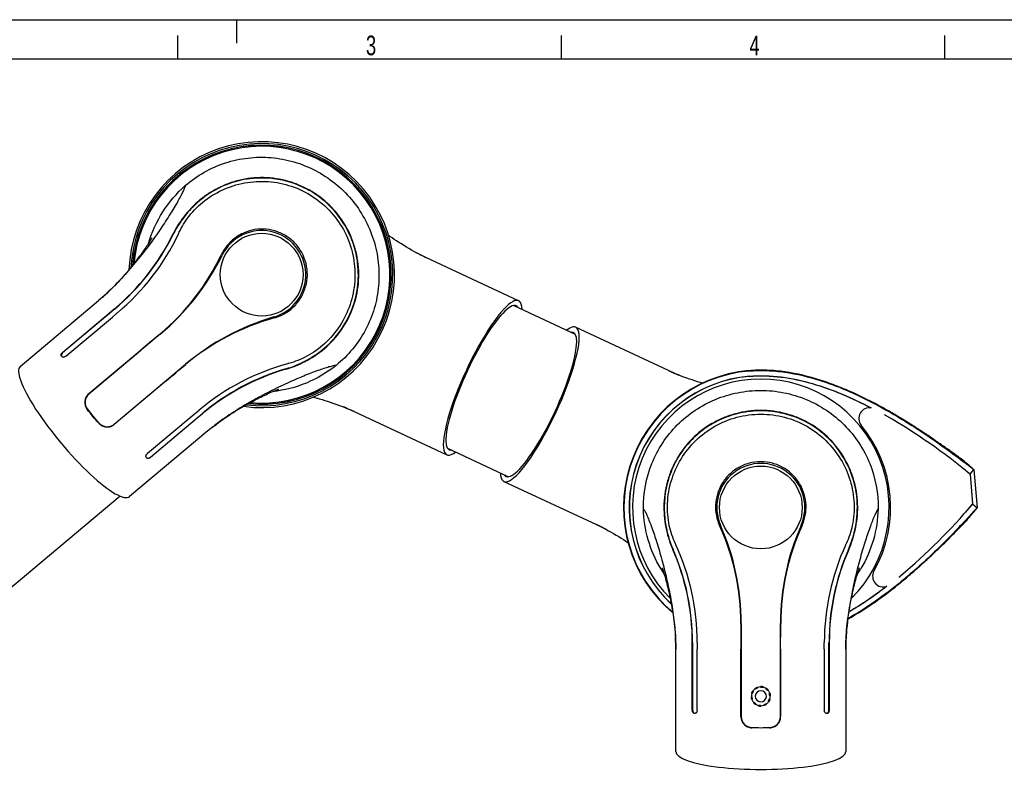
# Model space of a CAD drawing. Extents: x 0 to 420, y 0 to 297.
# Tile 5 of 11: x 102 to 228, y 202 to 297. Entities that reach past the tile are written whole.
import ezdxf

# ---------------------------------------------------------------- set-up
doc = ezdxf.new("R2010")
doc.units = 0
doc.header["$LTSCALE"] = 23.1
for name, color, linetype in [('100001_DXF_CONTINUOUS_LINE', 7, 'CONTINUOUS'), ('100002_DXF_CONTINUOUS_LINE', 7, 'CONTINUOUS'), ('100265_DXF_CONTINUOUS_LINE', 7, 'CONTINUOUS'), ('100278_DXF_CONTINUOUS_LINE', 7, 'CONTINUOUS'), ('100291_DXF_CONTINUOUS_LINE', 7, 'CONTINUOUS'), ('100337_DXF_CONTINUOUS_LINE', 7, 'CONTINUOUS'), ('105-5810_DXF_CONTINUOUS_LI', 7, 'CONTINUOUS'), ('112000_DXF_FORMAT', 7, 'CONTINUOUS')]:
    doc.layers.add(name, color=color, linetype=linetype)
doc.styles.get("Standard").update_dxf_attribs({"font": 'txt', "width": 0.7})

msp = doc.modelspace()

# ---------------------------------------------------------------- linework, layer by layer
at = {"layer": '100001_DXF_CONTINUOUS_LINE', "color": 7, "linetype": 'CONTINUOUS'}
for p, q in [((153.17, 267.2), (152.83, 267.38)), ((154.02, 266.78), (153.85, 266.86)), ((165.8, 261.29), (154.02, 266.78)), ((113.73, 262.49), (113.45, 262.22)), ((102.45, 252.95), (112.41, 261.3)), ((107.82, 254.72), (113.76, 259.7)), ((113.78, 259.67), (107.85, 254.69)), ((108.23, 254.24), (114.16, 259.22)), ((113.76, 259.7), (114.41, 260.24)), ((114.43, 260.21), (113.78, 259.67)), ((114.74, 259.7), (114.16, 259.22)), ((114.82, 259.77), (114.74, 259.7)), ((120.24, 257.04), (111.18, 249.44)), ((107.67, 254.27), (107.75, 254.18)), ((111.16, 249.46), (117.73, 254.97)), ((114.4, 245.61), (123.46, 253.21)), ((120.98, 251.09), (114.41, 245.58)), ((143.27, 247.9), (143.62, 247.76)), ((110.99, 247.49), (111.69, 246.6)), ((111.69, 246.6), (111.68, 246.59)), ((111.69, 246.6), (112.45, 245.75)), ((124.55, 246.84), (118.61, 241.86)), ((124.55, 246.84), (124.62, 246.9)), ((124.62, 246.9), (125.2, 247.39)), ((124.93, 246.39), (125.57, 246.93)), ((125.6, 246.9), (124.95, 246.36)), ((144.89, 247.21), (156.67, 241.71)), ((118.99, 241.41), (124.93, 246.39)), ((124.95, 246.36), (119.01, 241.38)), ((127.04, 245.35), (127.34, 245.58)), ((126.3, 244.76), (116.34, 236.4)), ((126.3, 244.76), (126.44, 244.88)), ((118.47, 241.4), (118.55, 241.31)), ((194.09, 220.28), (194.09, 208.45)), ((199.09, 208.45), (199.09, 220.28)), ((185.72, 218.78), (185.75, 218.4)), ((187.88, 217.02), (187.88, 217.86)), ((187.92, 217.86), (187.92, 217.02)), ((188.51, 217.87), (188.51, 217.02)), ((204.66, 217.02), (204.66, 217.87)), ((205.25, 217.02), (205.25, 217.86)), ((205.29, 217.86), (205.29, 217.02)), ((207.4, 217.97), (207.42, 218.35)), ((185.79, 204.02), (185.79, 217.02)), ((187.88, 209.27), (187.88, 217.02)), ((187.92, 217.02), (187.92, 209.27)), ((188.51, 209.27), (188.51, 217.02)), ((194.06, 208.45), (194.06, 217.02)), ((199.11, 217.02), (199.11, 208.45)), ((204.66, 217.02), (204.66, 209.27)), ((205.25, 209.27), (205.25, 217.02)), ((205.29, 217.02), (205.29, 209.27)), ((207.39, 217.02), (207.39, 217.2)), ((207.39, 217.02), (207.39, 204.02)), ((188.12, 208.87), (188.25, 208.87)), ((204.92, 208.87), (205.05, 208.87)), ((195.45, 207.05), (196.59, 207.02)), ((196.59, 207.02), (197.72, 207.05)), ((196.59, 207.02), (196.59, 207))]:
    msp.add_line(p, q, dxfattribs=at)
for points in [[(119.21, 269.29), (119.21, 269.3), (119.21, 269.3), (119.2, 269.28), (119.18, 269.25), (119.15, 269.2), (119.12, 269.14), (119.07, 269.06), (119.02, 268.97), (118.96, 268.87), (118.89, 268.76), (118.81, 268.64), (118.72, 268.5), (118.62, 268.36), (118.52, 268.2), (118.41, 268.04), (118.29, 267.87), (118.17, 267.7), (118.04, 267.52), (117.9, 267.33), (117.76, 267.13), (117.61, 266.93), (117.45, 266.72), (117.29, 266.5), (117.11, 266.28), (116.94, 266.05), (116.75, 265.82), (116.56, 265.58), (116.36, 265.34), (116.15, 265.09), (115.94, 264.84), (115.72, 264.59), (115.5, 264.34), (115.27, 264.08), (115.03, 263.81), (114.78, 263.55), (114.53, 263.28), (114.26, 263.02), (114, 262.75), (113.73, 262.49)], [(152.83, 267.38), (152.5, 267.55), (152.18, 267.73), (151.85, 267.92), (151.53, 268.11), (151.21, 268.3), (150.9, 268.5), (150.59, 268.69), (150.29, 268.89), (150, 269.08), (149.72, 269.27), (149.44, 269.46), (149.28, 269.58)], [(153.85, 266.86), (153.51, 267.03), (153.17, 267.2)], [(112.87, 261.7), (112.57, 261.44), (112.41, 261.3)], [(113.45, 262.22), (113.17, 261.96), (112.87, 261.7)], [(127.34, 245.58), (127.64, 245.81), (127.94, 246.03), (128.25, 246.24), (128.56, 246.45), (128.87, 246.66), (129.17, 246.86), (129.48, 247.06), (129.78, 247.25), (130.08, 247.43), (130.37, 247.6), (130.66, 247.77), (130.95, 247.94), (131.23, 248.1), (131.51, 248.25), (131.78, 248.4), (132.05, 248.54), (132.3, 248.68), (132.55, 248.81), (132.79, 248.93), (133.03, 249.04), (133.25, 249.15), (133.47, 249.26), (133.67, 249.35), (133.87, 249.45), (134.06, 249.53), (134.24, 249.61), (134.41, 249.69), (134.57, 249.75), (134.71, 249.81), (134.84, 249.87), (134.96, 249.92), (135.06, 249.96), (135.15, 249.99), (135.23, 250.02), (135.28, 250.04), (135.32, 250.05), (135.34, 250.06)], [(139.71, 249.04), (139.88, 248.99), (140.19, 248.91), (140.51, 248.82), (140.84, 248.72), (141.17, 248.62), (141.51, 248.51), (141.86, 248.4), (142.2, 248.28), (142.56, 248.16), (142.91, 248.03), (143.27, 247.9)], [(143.62, 247.76), (143.98, 247.61), (144.34, 247.45)], [(144.34, 247.45), (144.7, 247.29), (144.89, 247.21)], [(126.44, 244.88), (126.74, 245.12), (127.04, 245.35)], [(184.03, 227.36), (184.03, 227.36), (184.03, 227.36), (184.04, 227.34), (184.05, 227.31), (184.07, 227.25), (184.1, 227.19), (184.12, 227.1), (184.16, 227.01), (184.19, 226.89), (184.23, 226.77), (184.28, 226.63), (184.32, 226.47), (184.37, 226.31), (184.43, 226.13), (184.48, 225.94), (184.53, 225.75), (184.59, 225.54), (184.64, 225.32), (184.7, 225.09), (184.76, 224.86), (184.82, 224.61), (184.88, 224.36), (184.94, 224.09), (185, 223.82), (185.06, 223.53), (185.12, 223.24), (185.17, 222.94), (185.23, 222.63), (185.29, 222.32), (185.34, 222), (185.39, 221.67), (185.45, 221.33), (185.5, 220.99), (185.54, 220.63), (185.59, 220.28), (185.63, 219.91), (185.66, 219.54), (185.7, 219.16), (185.72, 218.78)], [(207.42, 218.35), (207.44, 218.72), (207.47, 219.09), (207.5, 219.47), (207.54, 219.84), (207.58, 220.21), (207.62, 220.57), (207.67, 220.93), (207.72, 221.29), (207.77, 221.63), (207.82, 221.97), (207.88, 222.3), (207.94, 222.63), (208, 222.95), (208.06, 223.26), (208.12, 223.56), (208.18, 223.85), (208.24, 224.14), (208.3, 224.41), (208.37, 224.68), (208.43, 224.93), (208.49, 225.17), (208.55, 225.4), (208.6, 225.62), (208.66, 225.83), (208.72, 226.03), (208.77, 226.22), (208.82, 226.4), (208.87, 226.56), (208.92, 226.71), (208.96, 226.85), (209, 226.97), (209.04, 227.08), (209.07, 227.17), (209.09, 227.24), (209.11, 227.3), (209.13, 227.34), (209.14, 227.35)], [(185.75, 218.4), (185.76, 218.02), (185.78, 217.62)], [(207.39, 217.2), (207.39, 217.59), (207.4, 217.97)], [(185.78, 217.62), (185.78, 217.22), (185.79, 217.02)]]:
    msp.add_lwpolyline(points, dxfattribs=at)
for centre in [(133.14, 264.6), (196.59, 235.02)]:
    msp.add_circle(centre, 5.26, dxfattribs=at)
for centre, radius, start, end in [((133.14, 264.6), 16.31, 264.9372, 175.0632), ((95.57, 282.7), 29.32, 309.9922, 333.7358), ((95.55, 282.73), 29.38, 309.9891, 333.6706), ((95.71, 282.52), 29.72, 310.0148, 334.6538), ((94.77, 282.97), 30.75, 334.6483, 334.9195), ((133.14, 264.6), 5.6, 286.2484, 153.7516), ((100.88, 280.08), 30.06, 310.0486, 334.492), ((100.32, 280.79), 31, 310, 333.7516), ((166.62, 293.44), 29.49, 241.899, 242.3264), ((166.17, 292.58), 28.52, 242.3265, 242.7353), ((165.47, 291.21), 26.98, 242.7299, 243.7204), ((164.93, 290.12), 25.76, 243.7266, 243.9044), ((164.39, 289.02), 24.54, 243.8969, 244.9923), ((96.67, 280.06), 24.48, 310.0069, 311.046), ((95.85, 281.01), 25.74, 311.0396, 311.3072), ((94.98, 281.99), 27.05, 311.3133, 312.3065), ((93.93, 283.15), 28.62, 312.3012, 312.7285), ((93.26, 283.88), 29.61, 312.7285, 313.1469), ((143.38, 229.46), 31, 106.2484, 130), ((142.78, 230.14), 30.06, 105.508, 129.9514), ((144.3, 224.62), 29.72, 105.3659, 129.9851), ((144.57, 223.64), 30.74, 105.0805, 105.3709), ((144.46, 224.43), 29.38, 106.3294, 130.0109), ((144.44, 224.45), 29.32, 106.2643, 130.0077), ((196.59, 235.02), 16.31, 314.9372, 225.0632), ((112.08, 248.36), 1.4, 130, 218.5), ((132.53, 220.31), 29.61, 67.7285, 68.1469), ((132.9, 221.22), 28.62, 67.3012, 67.7285), ((133.51, 222.66), 27.05, 66.3133, 67.3065), ((134.04, 223.87), 25.74, 66.0396, 66.3072), ((134.55, 225.01), 24.48, 65.0069, 66.046), ((113.5, 246.68), 1.4, 221.5, 310), ((143.6, 224.06), 26.98, 127.7299, 128.7204), ((144.54, 222.84), 28.52, 127.3265, 127.7353), ((145.13, 222.07), 29.49, 126.899, 127.3264), ((142.07, 225.96), 24.54, 128.8969, 129.9923), ((142.84, 225.01), 25.76, 128.7266, 128.9044), ((196.59, 235.02), 5.6, 336.2484, 203.7516), ((163.99, 220.25), 30.06, 0.0486, 24.492), ((163.09, 220.28), 31, 0, 23.7516), ((230.09, 220.28), 31, 156.2484, 180), ((229.18, 220.25), 30.06, 155.508, 179.9514), ((157.85, 217.43), 30.75, 24.6483, 24.9195), ((235.31, 217.44), 30.74, 155.0805, 155.3709), ((158.56, 217.87), 29.32, 359.9922, 23.7358), ((158.53, 217.87), 29.38, 359.9891, 23.6706), ((158.79, 217.86), 29.72, 0.0148, 24.6538), ((234.38, 217.86), 29.72, 155.3659, 179.9851), ((234.64, 217.87), 29.38, 156.3294, 180.0109), ((234.61, 217.87), 29.32, 156.2643, 180.0077), ((196.83, 235.01), 15.12, 210.8878, 214.0165), ((196.34, 235.01), 15.11, 325.986, 329.1046), ((156.18, 216.85), 29.61, 2.7285, 3.1469), ((157.17, 216.9), 28.62, 2.3012, 2.7285), ((158.73, 216.96), 27.05, 1.3133, 2.3065), ((234.36, 216.96), 26.98, 177.7299, 178.7204), ((236.87, 216.86), 29.49, 176.899, 177.3264), ((235.9, 216.91), 28.52, 177.3265, 177.7353), ((160.05, 216.99), 25.74, 1.0396, 1.3072), ((161.3, 217.01), 24.48, 0.0069, 1.046), ((233.15, 216.99), 25.76, 178.7266, 178.9044), ((231.92, 217.01), 24.54, 178.8969, 179.9923), ((195.49, 208.45), 1.4, 180, 268.5), ((197.69, 208.45), 1.4, 271.5, 360)]:
    msp.add_arc(centre, radius, start, end, dxfattribs=at)
for centre, major_axis, ratio, start_param, end_param in [((161.24, 251.5), (4.56, 9.79), 0.212557, 5.89666, 9.811304), ((161.24, 251.5), (4.27, 9.15), 0.212557, -0.138032, 3.279624), ((109.4, 244.67), (-6.94, 8.27), 0.212557, 0, 3.141593), ((111.46, 246.41), (-6.73, 8.46), 0.026177, -1.57011, -1.464615), ((111.46, 246.41), (-7.16, 8.09), 0.026177, -1.676978, -1.571482), ((196.59, 206.71), (10.8, -0.28), 0.026177, 1.571482, 1.676978), ((196.59, 206.71), (10.8, 0.28), 0.026177, 1.464615, 1.57011), ((196.59, 204.02), (10.8, 0), 0.212557, -3.141593, 0)]:
    msp.add_ellipse(centre, major_axis=major_axis, ratio=ratio, start_param=start_param, end_param=end_param, dxfattribs=at)
for points, knots in [([(123.43, 275.92), (124.9, 277.2), (127.55, 278.69), (131.39, 279.52), (134.35, 279.57), (137.27, 279.02), (140.01, 277.92), (142.49, 276.3), (143.91, 274.91), (144.54, 274.16)], [0, 0, 0, 0, 0.248986, 0.374109, 0.499238, 0.624394, 0.749584, 0.874792, 1, 1, 1, 1]), ([(142.59, 272.53), (141.9, 273.36), (140.68, 274.47), (138.82, 275.59), (136.84, 276.45), (134.2, 277.03), (131.5, 276.9), (129.43, 276.39), (127.46, 275.62), (125.26, 274.23), (123.23, 272.1), (122.24, 270.51), (121.85, 269.73)], [0, 0, 0, 0, 0.130906, 0.196308, 0.261504, 0.390878, 0.519449, 0.583742, 0.647971, 0.77496, 0.894807, 1, 1, 1, 1]), ([(142.55, 272.5), (142, 273.16), (140.76, 274.36), (138.6, 275.7), (136.37, 276.53), (133.78, 276.97), (131.07, 276.83), (128.36, 276.01), (126.15, 274.78), (124.33, 273.24), (122.91, 271.52), (122.18, 270.3), (121.88, 269.69)], [0, 0, 0, 0, 0.104039, 0.208004, 0.305379, 0.391195, 0.524244, 0.630068, 0.731635, 0.828121, 0.9185, 1, 1, 1, 1]), ([(123.43, 275.92), (123.4, 275.79), (123.29, 275.5), (123.06, 275.01), (122.75, 274.41), (122.2, 273.42), (121.34, 272.01), (120.12, 270.15), (118.69, 268.15), (117.09, 266.11), (115.36, 264.12), (114.14, 262.87), (113.51, 262.28)], [0, 0, 0, 0, 0.022902, 0.054956, 0.095051, 0.142276, 0.255167, 0.387981, 0.534935, 0.690018, 0.847098, 1, 1, 1, 1]), ([(118.76, 268.57), (119.17, 269.98), (120.39, 272.69), (122.33, 274.95), (123.43, 275.92)], [0, 0, 0, 0, 0.49997, 1, 1, 1, 1]), ([(122.63, 269.94), (122.98, 270.68), (123.9, 272.19), (125.88, 274.14), (128.42, 275.62), (131.32, 276.45), (134.36, 276.52), (137.34, 275.83), (140.05, 274.4), (141.57, 273), (142.23, 272.22)], [0, 0, 0, 0, 0.105681, 0.225594, 0.352503, 0.480628, 0.609153, 0.73855, 0.868957, 1, 1, 1, 1]), ([(144.54, 274.16), (145.17, 273.41), (146.28, 271.78), (147.45, 269.05), (148.06, 266.15), (148.09, 263.19), (147.54, 260.28), (146.05, 256.65), (144.12, 254.3), (142.6, 253.07)], [0, 0, 0, 0, 0.125208, 0.250416, 0.375606, 0.500762, 0.625891, 0.751014, 1, 1, 1, 1]), ([(136.2, 252.63), (137.16, 252.91), (139.15, 253.74), (142.01, 255.84), (144.32, 258.99), (145.45, 262.63), (145.47, 265.85), (144.9, 268.44), (143.94, 270.62), (143.05, 271.9), (142.55, 272.5)], [0, 0, 0, 0, 0.121144, 0.259538, 0.425805, 0.585518, 0.713046, 0.812239, 0.905693, 1, 1, 1, 1]), ([(136.23, 252.59), (137.07, 252.84), (138.81, 253.54), (141.25, 255.16), (143.01, 257.09), (144.11, 258.9), (144.98, 260.85), (145.57, 263.48), (145.46, 266.19), (144.95, 268.28), (144.17, 270.31), (143.29, 271.7), (142.59, 272.53)], [0, 0, 0, 0, 0.105195, 0.225039, 0.352028, 0.416266, 0.480573, 0.609175, 0.738516, 0.803698, 0.869095, 1, 1, 1, 1]), ([(142.23, 272.22), (142.88, 271.44), (143.99, 269.7), (144.93, 266.78), (145.1, 263.73), (144.49, 260.75), (143.18, 258.04), (141.27, 255.79), (139.02, 254.18), (137.37, 253.53), (136.57, 253.32)], [0, 0, 0, 0, 0.131034, 0.261419, 0.390774, 0.519316, 0.647485, 0.774398, 0.894303, 1, 1, 1, 1]), ([(137.6, 268.34), (137.27, 268.72), (136.52, 269.41), (135.19, 270.1), (133.73, 270.43), (132.27, 270.38), (130.89, 269.98), (129.68, 269.27), (128.69, 268.31), (128.2, 267.53), (128.01, 267.13)], [0, 0, 0, 0, 0.131861, 0.262538, 0.391316, 0.517847, 0.641991, 0.763635, 0.882752, 1, 1, 1, 1]), ([(134.74, 259.11), (135.18, 259.23), (136.02, 259.57), (137.14, 260.38), (138.05, 261.45), (138.68, 262.74), (138.99, 264.17), (138.92, 265.66), (138.47, 267.09), (137.92, 267.95), (137.6, 268.34)], [0, 0, 0, 0, 0.117253, 0.236369, 0.358013, 0.482156, 0.608687, 0.737464, 0.86814, 1, 1, 1, 1]), ([(107.67, 254.27), (107.65, 254.3), (107.62, 254.37), (107.65, 254.49), (107.71, 254.61), (107.78, 254.68), (107.82, 254.72)], [0, 0, 0, 0, 0.194285, 0.423723, 0.697672, 1, 1, 1, 1]), ([(107.85, 254.69), (107.81, 254.66), (107.72, 254.56), (107.64, 254.41), (107.67, 254.31)], [0, 0, 0, 0, 0.290534, 1, 1, 1, 1]), ([(108.23, 254.24), (108.19, 254.2), (108.1, 254.15), (107.97, 254.11), (107.84, 254.11), (107.77, 254.15), (107.75, 254.18)], [0, 0, 0, 0, 0.296958, 0.569548, 0.802354, 1, 1, 1, 1]), ([(142.6, 253.07), (142.47, 253.06), (142.17, 253), (141.65, 252.86), (141, 252.66), (139.93, 252.29), (138.38, 251.69), (136.34, 250.81), (134.12, 249.74), (131.82, 248.52), (129.56, 247.16), (128.12, 246.17), (127.42, 245.65)], [0, 0, 0, 0, 0.022903, 0.054965, 0.095072, 0.142315, 0.255247, 0.388103, 0.535082, 0.690163, 0.847198, 1, 1, 1, 1]), ([(142.6, 253.07), (141.46, 252.15), (138.9, 250.64), (136.01, 249.9), (134.56, 249.75)], [0, 0, 0, 0, 0.500028, 1, 1, 1, 1]), ([(111.16, 249.46), (111.02, 249.34), (110.79, 249.05), (110.63, 248.51), (110.68, 247.95), (110.86, 247.62), (110.97, 247.48)], [0, 0, 0, 0, 0.251359, 0.501279, 0.750312, 1, 1, 1, 1]), ([(181.68, 234.85), (181.64, 236.8), (182.2, 239.79), (184.03, 243.27), (185.9, 245.57), (188.19, 247.45), (190.8, 248.84), (193.64, 249.7), (195.6, 249.89), (196.59, 249.89)], [0, 0, 0, 0, 0.248986, 0.374109, 0.499238, 0.624394, 0.749584, 0.874792, 1, 1, 1, 1]), ([(196.59, 249.89), (197.57, 249.89), (199.53, 249.7), (202.37, 248.84), (204.98, 247.45), (207.27, 245.57), (209.14, 243.27), (210.97, 239.79), (211.53, 236.8), (211.49, 234.85)], [0, 0, 0, 0, 0.125208, 0.250416, 0.375606, 0.500762, 0.625891, 0.751014, 1, 1, 1, 1]), ([(196.59, 247.35), (195.5, 247.35), (193.87, 247.13), (191.82, 246.43), (189.88, 245.47), (187.74, 243.82), (186.11, 241.67), (185.17, 239.75), (184.49, 237.75), (184.14, 235.16), (184.47, 232.25), (185.05, 230.46), (185.4, 229.67)], [0, 0, 0, 0, 0.130906, 0.196308, 0.261504, 0.390878, 0.519449, 0.583742, 0.647971, 0.77496, 0.894807, 1, 1, 1, 1]), ([(196.59, 247.3), (195.73, 247.3), (194, 247.12), (191.59, 246.33), (189.52, 245.15), (187.52, 243.46), (185.88, 241.29), (184.77, 238.69), (184.29, 236.21), (184.3, 233.81), (184.7, 231.62), (185.17, 230.28), (185.45, 229.66)], [0, 0, 0, 0, 0.104039, 0.208004, 0.305379, 0.391195, 0.524244, 0.630068, 0.731635, 0.828121, 0.9185, 1, 1, 1, 1]), ([(185.74, 230.39), (185.39, 231.14), (184.83, 232.82), (184.61, 235.58), (185.11, 238.49), (186.34, 241.24), (188.23, 243.61), (190.68, 245.45), (193.52, 246.61), (195.57, 246.87), (196.59, 246.87)], [0, 0, 0, 0, 0.105681, 0.225594, 0.352503, 0.480628, 0.609153, 0.73855, 0.868957, 1, 1, 1, 1]), ([(207.77, 229.67), (208.12, 230.46), (208.7, 232.25), (209.03, 235.16), (208.68, 237.75), (208, 239.75), (207.06, 241.67), (205.43, 243.82), (203.29, 245.47), (201.35, 246.43), (199.3, 247.13), (197.67, 247.35), (196.59, 247.35)], [0, 0, 0, 0, 0.105195, 0.225039, 0.352028, 0.416266, 0.480573, 0.609175, 0.738516, 0.803698, 0.869095, 1, 1, 1, 1]), ([(207.72, 229.66), (208.13, 230.58), (208.77, 232.64), (209, 236.18), (208.07, 239.98), (206.01, 243.17), (203.56, 245.26), (201.2, 246.49), (198.91, 247.15), (197.36, 247.3), (196.59, 247.3)], [0, 0, 0, 0, 0.121144, 0.259538, 0.425805, 0.585518, 0.713046, 0.812239, 0.905693, 1, 1, 1, 1]), ([(196.59, 246.87), (197.6, 246.87), (199.65, 246.61), (202.49, 245.45), (204.94, 243.61), (206.83, 241.24), (208.06, 238.49), (208.56, 235.58), (208.34, 232.82), (207.78, 231.14), (207.43, 230.39)], [0, 0, 0, 0, 0.131034, 0.261419, 0.390774, 0.519316, 0.647485, 0.774398, 0.894303, 1, 1, 1, 1]), ([(112.43, 245.74), (112.55, 245.6), (112.85, 245.37), (113.39, 245.22), (113.94, 245.28), (114.27, 245.47), (114.41, 245.58)], [0, 0, 0, 0, 0.249689, 0.498721, 0.748641, 1, 1, 1, 1]), ([(118.47, 241.4), (118.45, 241.43), (118.42, 241.51), (118.44, 241.63), (118.5, 241.75), (118.57, 241.83), (118.61, 241.86)], [0, 0, 0, 0, 0.197646, 0.430452, 0.703042, 1, 1, 1, 1]), ([(118.52, 241.34), (118.54, 241.32), (118.57, 241.3), (118.6, 241.29), (118.61, 241.29)], [0, 0, 0, 0, 0.735606, 1, 1, 1, 1]), ([(119.01, 241.38), (118.97, 241.35), (118.89, 241.29), (118.76, 241.25), (118.64, 241.24), (118.57, 241.28), (118.55, 241.31)], [0, 0, 0, 0, 0.302328, 0.576277, 0.805715, 1, 1, 1, 1]), ([(118.61, 241.29), (118.64, 241.28), (118.78, 241.27), (118.91, 241.34), (118.99, 241.41)], [0, 0, 0, 0, 0.214434, 1, 1, 1, 1]), ([(196.59, 240.83), (196.08, 240.83), (195.08, 240.7), (193.68, 240.12), (192.5, 239.22), (191.6, 238.06), (191.02, 236.75), (190.78, 235.36), (190.88, 233.99), (191.16, 233.12), (191.35, 232.71)], [0, 0, 0, 0, 0.131861, 0.262538, 0.391316, 0.517847, 0.641991, 0.763635, 0.882752, 1, 1, 1, 1]), ([(201.82, 232.71), (202.01, 233.12), (202.29, 233.99), (202.39, 235.36), (202.15, 236.75), (201.57, 238.06), (200.67, 239.22), (199.49, 240.12), (198.09, 240.7), (197.09, 240.83), (196.59, 240.83)], [0, 0, 0, 0, 0.117253, 0.236369, 0.358013, 0.482156, 0.608687, 0.737464, 0.86814, 1, 1, 1, 1]), ([(181.68, 234.85), (181.75, 234.75), (181.9, 234.47), (182.13, 233.99), (182.39, 233.36), (182.79, 232.31), (183.33, 230.74), (183.96, 228.61), (184.57, 226.23), (185.11, 223.69), (185.53, 221.09), (185.7, 219.34), (185.74, 218.48)], [0, 0, 0, 0, 0.022902, 0.054956, 0.095051, 0.142276, 0.255167, 0.387981, 0.534935, 0.690018, 0.847098, 1, 1, 1, 1]), ([(183.86, 227.25), (183.17, 228.39), (182.11, 230.86), (181.7, 233.52), (181.68, 234.85)], [0, 0, 0, 0, 0.499983, 1, 1, 1, 1]), ([(211.49, 234.85), (211.42, 234.75), (211.27, 234.47), (211.04, 233.98), (210.78, 233.36), (210.38, 232.3), (209.84, 230.73), (209.21, 228.6), (208.59, 226.21), (208.06, 223.67), (207.64, 221.07), (207.47, 219.32), (207.43, 218.46)], [0, 0, 0, 0, 0.022903, 0.054965, 0.095072, 0.142315, 0.255247, 0.388103, 0.535082, 0.690163, 0.847198, 1, 1, 1, 1]), ([(211.49, 234.85), (211.47, 233.52), (211.06, 230.86), (209.99, 228.39), (209.31, 227.25)], [0, 0, 0, 0, 0.500015, 1, 1, 1, 1]), ([(188.12, 208.87), (188.09, 208.87), (188.02, 208.89), (187.94, 208.99), (187.89, 209.12), (187.88, 209.21), (187.88, 209.27)], [0, 0, 0, 0, 0.194285, 0.423723, 0.697672, 1, 1, 1, 1]), ([(187.92, 209.27), (187.92, 209.17), (187.94, 209.01), (188.07, 208.88), (188.14, 208.87)], [0, 0, 0, 0, 0.570995, 1, 1, 1, 1]), ([(188.51, 209.27), (188.51, 209.21), (188.5, 209.12), (188.44, 208.99), (188.36, 208.89), (188.28, 208.87), (188.25, 208.87)], [0, 0, 0, 0, 0.296958, 0.569548, 0.802354, 1, 1, 1, 1]), ([(204.92, 208.87), (204.89, 208.87), (204.81, 208.89), (204.73, 208.99), (204.67, 209.12), (204.66, 209.21), (204.66, 209.27)], [0, 0, 0, 0, 0.197646, 0.430452, 0.703042, 1, 1, 1, 1]), ([(205.29, 209.27), (205.29, 209.21), (205.28, 209.12), (205.23, 208.99), (205.15, 208.89), (205.08, 208.87), (205.05, 208.87)], [0, 0, 0, 0, 0.302328, 0.576277, 0.805715, 1, 1, 1, 1]), ([(205.1, 208.9), (205.13, 208.92), (205.22, 209.02), (205.25, 209.16), (205.25, 209.27)], [0, 0, 0, 0, 0.214434, 1, 1, 1, 1]), ([(194.06, 208.45), (194.06, 208.26), (194.13, 207.89), (194.44, 207.43), (194.9, 207.11), (195.27, 207.03), (195.45, 207.02)], [0, 0, 0, 0, 0.251359, 0.501279, 0.750312, 1, 1, 1, 1]), ([(197.72, 207.02), (197.9, 207.03), (198.27, 207.11), (198.73, 207.43), (199.04, 207.89), (199.11, 208.26), (199.11, 208.45)], [0, 0, 0, 0, 0.249689, 0.498721, 0.748641, 1, 1, 1, 1]), ([(205, 208.87), (205.03, 208.87), (205.06, 208.88), (205.1, 208.9), (205.1, 208.9)], [0, 0, 0, 0, 0.735606, 1, 1, 1, 1])]:
    msp.add_open_spline(points, degree=3, knots=knots, dxfattribs=at)
for points in [[(120.22, 257.06), (119.39, 256.36), (118.56, 255.67), (117.73, 254.97)], [(107.67, 254.31), (107.67, 254.29), (107.68, 254.28), (107.69, 254.26)], [(120.98, 251.09), (121.81, 251.79), (122.64, 252.49), (123.48, 253.19)], [(194.05, 220.28), (194.06, 219.19), (194.06, 218.1), (194.06, 217.02)], [(199.11, 217.02), (199.11, 218.1), (199.11, 219.19), (199.12, 220.28)]]:
    msp.add_open_spline(points, degree=3, dxfattribs=at)
at = {"layer": '100002_DXF_CONTINUOUS_LINE', "color": 7, "linetype": 'CONTINUOUS'}
for p, q in [((184.84, 252.41), (173.05, 257.91)), ((186.46, 251.72), (186.11, 251.86)), ((163.93, 238.33), (175.71, 232.84)), ((175.71, 232.84), (175.88, 232.76)), ((176.56, 232.42), (176.9, 232.24))]:
    msp.add_line(p, q, dxfattribs=at)
for points in [[(185.39, 252.16), (185.02, 252.33), (184.84, 252.41)], [(186.11, 251.86), (185.75, 252.01), (185.39, 252.16)], [(189.18, 250.81), (188.89, 250.9), (188.56, 251), (188.22, 251.1), (187.87, 251.22), (187.52, 251.33), (187.17, 251.46), (186.82, 251.59), (186.46, 251.72)], [(175.88, 232.76), (176.22, 232.59), (176.56, 232.42)], [(176.9, 232.24), (177.23, 232.06), (177.55, 231.88), (177.88, 231.7), (178.2, 231.51), (178.52, 231.31), (178.83, 231.12), (179.14, 230.93), (179.44, 230.73), (179.73, 230.54), (179.73, 230.54)]]:
    msp.add_lwpolyline(points, dxfattribs=at)
for centre, radius, start, end in [((195.18, 274.6), 24.48, 245.0069, 246.046), ((195.69, 275.75), 25.74, 246.0396, 246.3072), ((196.22, 276.95), 27.05, 246.3133, 247.3065), ((196.82, 278.4), 28.62, 247.3012, 247.7285), ((197.2, 279.31), 29.61, 247.7285, 248.1469), ((165.33, 210.6), 24.54, 63.8969, 64.9923), ((164.8, 209.5), 25.76, 63.7266, 63.9044), ((164.26, 208.41), 26.98, 62.7299, 63.7204), ((163.56, 207.04), 28.52, 62.3265, 62.7353), ((163.1, 206.18), 29.49, 61.899, 62.3264)]:
    msp.add_arc(centre, radius, start, end, dxfattribs=at)
for major_axis, start_param, end_param in [((4.56, 9.79), 2.755067, 6.669711), ((4.27, 9.15), -3.279624, 0.138032)]:
    msp.add_ellipse((168.49, 248.12), major_axis=major_axis, ratio=0.212557, start_param=start_param, end_param=end_param, dxfattribs=at)
at = {"layer": '100265_DXF_CONTINUOUS_LINE', "color": 7, "linetype": 'CONTINUOUS'}
msp.add_line((115.16, 236.46), (95.04, 219.57), dxfattribs=at)
at = {"layer": '100278_DXF_CONTINUOUS_LINE', "color": 7, "linetype": 'CONTINUOUS'}
for p, q in [((165.2, 260.69), (172.98, 257.06)), ((156.75, 242.56), (164.53, 238.93))]:
    msp.add_line(p, q, dxfattribs=at)
at = {"layer": '100291_DXF_CONTINUOUS_LINE', "color": 7, "linetype": 'CONTINUOUS'}
for p, q in [((222.07, 241.19), (222.08, 241.19)), ((223.18, 239.26), (223.65, 239.86)), ((223.18, 239.26), (223.51, 235.46)), ((223.65, 239.85), (224.07, 234.95)), ((223.51, 235.46), (224.08, 234.95)), ((222.76, 233.37), (222.76, 233.36))]:
    msp.add_line(p, q, dxfattribs=at)
for centre, radius, start, end in [((196.59, 235.02), 17.45, 95, 230.1196), ((196.59, 235.02), 17.4, 95, 229.9604), ((196.59, 235.02), 16.74, 95, 227.1804), ((196.59, 235.02), 16.72, 95, 227.1166), ((210.4, 246.33), 1.35, 80.2209, 219.3304), ((173.42, 179.09), 78.08, 59.893, 60.1109), ((173.42, 179.09), 78.08, 50.4113, 59.893), ((196.59, 235.02), 16.5, 330.6696, 39.3304), ((145.12, 148.9), 120.16, 49.195, 50.1776), ((164.06, 286.07), 78.08, 310.107, 319.5887), ((130.95, 310.89), 120.16, 319.8224, 320.805), ((212.15, 226.27), 1.35, 150.6696, 289.7791), ((164.06, 286.07), 78.08, 309.8891, 310.107)]:
    msp.add_arc(centre, radius, start, end, dxfattribs=at)
for points, knots in [([(212.54, 247.44), (211.2, 248.19), (209.15, 249.25), (206.32, 250.45), (203.43, 251.48), (200.43, 252.21), (197.37, 252.5), (195.83, 252.46), (195.06, 252.4)], [0, 0, 0, 0, 0.250048, 0.375099, 0.500145, 0.74999, 0.875002, 1, 1, 1, 1]), ([(195.07, 252.35), (195.83, 252.42), (197.37, 252.45), (200.43, 252.17), (203.42, 251.44), (206.31, 250.41), (209.14, 249.21), (211.18, 248.15), (212.52, 247.4)], [0, 0, 0, 0, 0.124997, 0.25001, 0.499855, 0.624901, 0.749953, 1, 1, 1, 1]), ([(195.13, 251.69), (196.47, 251.81), (199.2, 251.72), (203.17, 250.85), (206.99, 249.46), (209.43, 248.3), (210.63, 247.67)], [0, 0, 0, 0, 0.249786, 0.499773, 0.749861, 1, 1, 1, 1]), ([(195.13, 251.68), (196.47, 251.79), (199.18, 251.7), (203.14, 250.84), (206.95, 249.46), (209.39, 248.3), (210.58, 247.68)], [0, 0, 0, 0, 0.249786, 0.499774, 0.749861, 1, 1, 1, 1]), ([(212.52, 247.4), (214.28, 246.41), (217.7, 244.26), (220.97, 241.89), (222.56, 240.67)], [0, 0, 0, 0, 0.501507, 1, 1, 1, 1]), ([(222.07, 241.19), (222.06, 241.19), (222.03, 241.22), (221.98, 241.25), (221.9, 241.31), (221.77, 241.4), (221.59, 241.54), (221.35, 241.7), (221.11, 241.88), (220.78, 242.12), (220.34, 242.43), (219.79, 242.82), (219.22, 243.21), (218.62, 243.62), (217.79, 244.19), (216.7, 244.91), (215.36, 245.77), (213.97, 246.62), (213.02, 247.17), (212.54, 247.44)], [0, 0, 0, 0, 0.003269, 0.009561, 0.018182, 0.028399, 0.051767, 0.077165, 0.103401, 0.130302, 0.186194, 0.244863, 0.306154, 0.369756, 0.435306, 0.571156, 0.71187, 0.855396, 1, 1, 1, 1]), ([(222.56, 240.67), (222.64, 240.61), (222.78, 240.5), (222.98, 240.35), (223.16, 240.21), (223.32, 240.09), (223.44, 240), (223.52, 239.94), (223.56, 239.91), (223.6, 239.89), (223.62, 239.87), (223.64, 239.86), (223.65, 239.85), (223.65, 239.86)], [0, 0, 0, 0, 0.202678, 0.393346, 0.566045, 0.715376, 0.836676, 0.885593, 0.926166, 0.958071, 0.98108, 0.995028, 1, 1, 1, 1]), ([(223.18, 239.26), (223.18, 239.26), (223.17, 239.27), (223.16, 239.28), (223.14, 239.3), (223.1, 239.33), (223.06, 239.37), (222.99, 239.43), (222.88, 239.52), (222.72, 239.65), (222.54, 239.79), (222.34, 239.95), (222.2, 240.06), (222.13, 240.11)], [0, 0, 0, 0, 0.004972, 0.018919, 0.041925, 0.073824, 0.114389, 0.163296, 0.284579, 0.433897, 0.606591, 0.797279, 1, 1, 1, 1]), ([(222.63, 234.43), (222.69, 234.5), (222.81, 234.63), (222.98, 234.82), (223.13, 235), (223.26, 235.15), (223.35, 235.26), (223.42, 235.33), (223.45, 235.37), (223.48, 235.4), (223.5, 235.43), (223.51, 235.44), (223.51, 235.45), (223.51, 235.46)], [0, 0, 0, 0, 0.20272, 0.393404, 0.566099, 0.715418, 0.836702, 0.88561, 0.926175, 0.958075, 0.981081, 0.995028, 1, 1, 1, 1]), ([(224.08, 234.95), (224.08, 234.95), (224.07, 234.94), (224.05, 234.93), (224.03, 234.91), (224, 234.88), (223.96, 234.84), (223.9, 234.77), (223.8, 234.67), (223.66, 234.52), (223.5, 234.35), (223.33, 234.16), (223.21, 234.03), (223.15, 233.96)], [0, 0, 0, 0, 0.004972, 0.01892, 0.041929, 0.073834, 0.114407, 0.163324, 0.284624, 0.433955, 0.606653, 0.797322, 1, 1, 1, 1]), ([(223.15, 233.96), (221.79, 232.48), (218.99, 229.58), (215.99, 226.87), (214.43, 225.59)], [0, 0, 0, 0, 0.498493, 1, 1, 1, 1]), ([(214.46, 225.56), (214.88, 225.91), (215.72, 226.61), (216.94, 227.69), (218.12, 228.77), (219.06, 229.67), (219.78, 230.37), (220.3, 230.87), (220.79, 231.37), (221.26, 231.84), (221.64, 232.22), (221.93, 232.52), (222.14, 232.73), (222.34, 232.94), (222.49, 233.1), (222.61, 233.21), (222.67, 233.28), (222.72, 233.33), (222.75, 233.36), (222.76, 233.36)], [0, 0, 0, 0, 0.144603, 0.288128, 0.428842, 0.564691, 0.630241, 0.693843, 0.755133, 0.813802, 0.869694, 0.896595, 0.922832, 0.948229, 0.971597, 0.981815, 0.990437, 0.996729, 1, 1, 1, 1]), ([(214.43, 225.59), (213.37, 224.72), (211.18, 223.04), (208.86, 221.56), (207.66, 220.89)], [0, 0, 0, 0, 0.500035, 1, 1, 1, 1]), ([(207.66, 220.84), (208.86, 221.51), (211.19, 223), (213.39, 224.68), (214.46, 225.56)], [0, 0, 0, 0, 0.499965, 1, 1, 1, 1])]:
    msp.add_open_spline(points, degree=3, knots=knots, dxfattribs=at)
for points in [[(212.61, 225), (211.07, 223.81), (209.47, 222.7), (207.79, 221.73)], [(212.57, 224.98), (211.04, 223.81), (209.45, 222.71), (207.79, 221.75)]]:
    msp.add_open_spline(points, degree=3, dxfattribs=at)
at = {"layer": '100337_DXF_CONTINUOUS_LINE', "color": 7, "linetype": 'CONTINUOUS'}
for radius, start, end in [(16.89, 262.1356, 177.8722), (16.66, 263.1553, 176.8393), (16.46, 264.1338, 175.8617), (16.45, 264.2048, 175.7923)]:
    msp.add_arc((133.14, 264.6), radius, start, end, dxfattribs=at)
at = {"layer": '105-5810_DXF_CONTINUOUS_LI', "color": 7, "linetype": 'CONTINUOUS'}
for centre, radius, start, end in [((196.59, 211.02), 1.25, 150.199, 159.801), ((195.57, 211.6), 0.0799, 80.3272, 150.1918), ((196.59, 211.02), 1.2, 127.3855, 146.6145), ((195.93, 211.99), 0.0799, 123.8082, 193.6728), ((196.59, 211.02), 1.25, 114.199, 123.801), ((196.59, 211.02), 0.7, 335.0001, 154.9999), ((196.11, 212.08), 0.0799, 44.3272, 114.1918), ((196.59, 211.02), 1.2, 91.3855, 110.6145), ((196.63, 212.19), 0.0799, 87.8082, 157.6728), ((196.59, 211.02), 1.25, 78.199, 87.801), ((196.82, 212.16), 0.0799, 8.3272, 78.1918), ((196.59, 211.02), 1.2, 55.3855, 74.6145), ((197.31, 211.94), 0.0799, 51.8082, 121.6728), ((196.59, 211.02), 1.25, 42.199, 51.801), ((197.45, 211.8), 0.0799, 332.3272, 42.1918), ((196.59, 211.02), 1.2, 19.3855, 38.6145), ((195.42, 210.89), 0.0799, 116.3272, 186.1918), ((196.59, 211.02), 1.25, 186.199, 195.801), ((195.46, 210.7), 0.0799, 195.8082, 265.6728), ((196.59, 211.02), 1.2, 163.3855, 182.6145), ((195.49, 211.42), 0.0799, 159.8082, 229.6728), ((196.59, 211.02), 1.2, 199.3855, 218.6145), ((195.72, 210.23), 0.0799, 152.3272, 222.1918), ((196.59, 211.02), 0.7, 155.0001, 334.9999), ((196.59, 211.02), 1.2, 307.3855, 326.6145), ((197.6, 210.44), 0.0799, 260.3272, 330.1918), ((196.59, 211.02), 1.25, 330.199, 339.801), ((197.71, 211.34), 0.0799, 15.8082, 85.6728), ((196.59, 211.02), 1.2, 343.3855, 2.6145), ((197.68, 210.61), 0.0799, 339.8082, 49.6728), ((197.75, 211.14), 0.0799, 296.3272, 6.1918), ((196.59, 211.02), 1.25, 6.199, 15.801), ((196.59, 211.02), 1.25, 222.199, 231.801), ((195.86, 210.1), 0.0799, 231.8082, 301.6728), ((196.59, 211.02), 1.2, 235.3855, 254.6145), ((196.35, 209.87), 0.0799, 188.3272, 258.1918), ((196.59, 211.02), 1.25, 258.199, 267.801), ((196.54, 209.85), 0.0799, 267.8082, 337.6728), ((196.59, 211.02), 1.2, 271.3855, 290.6145), ((197.06, 209.95), 0.0799, 224.3272, 294.1918), ((196.59, 211.02), 1.25, 294.199, 303.801), ((197.24, 210.04), 0.0799, 303.8082, 13.6728)]:
    msp.add_arc(centre, radius, start, end, dxfattribs=at)
for points, knots in [([(195.62, 211.64), (195.62, 211.64), (195.62, 211.64), (195.62, 211.63), (195.61, 211.63), (195.61, 211.61), (195.6, 211.6), (195.59, 211.57), (195.58, 211.55), (195.57, 211.52), (195.56, 211.51), (195.55, 211.5)], [0, 0, 0, 0, 0.010379, 0.027971, 0.088356, 0.181755, 0.305387, 0.455029, 0.625038, 0.809012, 1, 1, 1, 1]), ([(195.58, 211.68), (195.59, 211.67), (195.6, 211.66), (195.61, 211.65), (195.62, 211.64)], [0, 0, 0, 0, 0.2074, 1, 1, 1, 1]), ([(195.9, 211.94), (195.89, 211.94), (195.88, 211.95), (195.87, 211.96), (195.86, 211.97)], [0, 0, 0, 0, 0.293322, 1, 1, 1, 1]), ([(196.17, 212.09), (196.17, 212.09), (196.17, 212.09), (196.17, 212.09), (196.16, 212.08), (196.15, 212.07), (196.13, 212.06), (196.11, 212.05), (196.08, 212.04), (196.06, 212.03), (196.03, 212.01), (196.01, 212), (195.98, 211.98), (195.96, 211.97), (195.94, 211.96), (195.92, 211.95), (195.91, 211.94), (195.9, 211.94), (195.9, 211.94), (195.9, 211.94), (195.9, 211.94)], [0, 0, 0, 0, 0.005189, 0.013983, 0.044166, 0.09085, 0.152659, 0.227477, 0.312462, 0.404394, 0.499896, 0.595357, 0.687238, 0.772357, 0.847404, 0.909365, 0.956065, 0.986122, 0.994836, 1, 1, 1, 1]), ([(196.16, 212.14), (196.16, 212.14), (196.16, 212.12), (196.17, 212.1), (196.17, 212.09)], [0, 0, 0, 0, 0.2074, 1, 1, 1, 1]), ([(196.57, 212.17), (196.57, 212.17), (196.56, 212.19), (196.56, 212.21), (196.56, 212.22)], [0, 0, 0, 0, 0.293322, 1, 1, 1, 1]), ([(196.88, 212.13), (196.88, 212.13), (196.88, 212.13), (196.87, 212.13), (196.86, 212.13), (196.85, 212.13), (196.83, 212.13), (196.81, 212.13), (196.78, 212.14), (196.75, 212.14), (196.72, 212.15), (196.69, 212.15), (196.67, 212.15), (196.64, 212.16), (196.62, 212.16), (196.6, 212.16), (196.58, 212.16), (196.57, 212.16), (196.57, 212.17), (196.57, 212.17), (196.57, 212.17)], [0, 0, 0, 0, 0.005189, 0.013983, 0.044166, 0.09085, 0.152659, 0.227477, 0.312462, 0.404394, 0.499896, 0.595357, 0.687238, 0.772357, 0.847404, 0.909365, 0.956065, 0.986122, 0.994836, 1, 1, 1, 1]), ([(196.9, 212.17), (196.9, 212.17), (196.89, 212.16), (196.89, 212.14), (196.88, 212.13)], [0, 0, 0, 0, 0.2074, 1, 1, 1, 1]), ([(197.25, 211.96), (197.25, 211.96), (197.26, 211.98), (197.26, 211.99), (197.27, 212)], [0, 0, 0, 0, 0.293322, 1, 1, 1, 1]), ([(197.48, 211.74), (197.48, 211.74), (197.48, 211.74), (197.47, 211.75), (197.46, 211.75), (197.45, 211.76), (197.44, 211.77), (197.42, 211.79), (197.4, 211.81), (197.38, 211.83), (197.36, 211.85), (197.34, 211.87), (197.32, 211.89), (197.3, 211.91), (197.28, 211.92), (197.27, 211.93), (197.26, 211.95), (197.25, 211.95), (197.25, 211.96), (197.25, 211.96), (197.25, 211.96)], [0, 0, 0, 0, 0.005189, 0.013983, 0.044166, 0.09085, 0.152659, 0.227477, 0.312462, 0.404394, 0.499896, 0.595357, 0.687238, 0.772357, 0.847404, 0.909365, 0.956065, 0.986122, 0.994836, 1, 1, 1, 1]), ([(197.52, 211.77), (197.52, 211.76), (197.5, 211.76), (197.49, 211.75), (197.48, 211.74)], [0, 0, 0, 0, 0.2074, 1, 1, 1, 1]), ([(195.39, 210.96), (195.39, 210.96), (195.41, 210.96), (195.42, 210.95), (195.44, 210.95)], [0, 0, 0, 0, 0.2074, 1, 1, 1, 1]), ([(195.49, 211.36), (195.48, 211.36), (195.46, 211.36), (195.45, 211.36), (195.44, 211.36)], [0, 0, 0, 0, 0.293322, 1, 1, 1, 1]), ([(195.44, 210.95), (195.44, 210.95), (195.44, 210.95), (195.44, 210.95), (195.44, 210.94), (195.45, 210.93), (195.45, 210.91), (195.45, 210.88), (195.46, 210.86), (195.46, 210.83), (195.47, 210.8), (195.47, 210.77), (195.48, 210.74), (195.49, 210.72), (195.49, 210.69), (195.49, 210.68), (195.5, 210.66), (195.5, 210.65), (195.5, 210.65), (195.5, 210.65), (195.5, 210.65)], [0, 0, 0, 0, 0.005189, 0.013983, 0.044166, 0.09085, 0.152659, 0.227477, 0.312462, 0.404394, 0.499896, 0.595357, 0.687238, 0.772357, 0.847404, 0.909365, 0.956065, 0.986122, 0.994836, 1, 1, 1, 1]), ([(195.5, 210.65), (195.49, 210.64), (195.48, 210.64), (195.46, 210.63), (195.45, 210.62)], [0, 0, 0, 0, 0.293322, 1, 1, 1, 1]), ([(195.55, 211.5), (195.55, 211.49), (195.54, 211.47), (195.53, 211.44), (195.52, 211.42), (195.51, 211.4), (195.5, 211.38), (195.49, 211.37), (195.49, 211.36), (195.49, 211.36), (195.49, 211.36), (195.49, 211.36)], [0, 0, 0, 0, 0.190914, 0.374661, 0.544792, 0.694836, 0.818753, 0.912144, 0.972245, 0.989673, 1, 1, 1, 1]), ([(195.65, 210.27), (195.65, 210.27), (195.67, 210.28), (195.68, 210.28), (195.69, 210.29)], [0, 0, 0, 0, 0.2074, 1, 1, 1, 1]), ([(195.69, 210.29), (195.69, 210.29), (195.69, 210.29), (195.7, 210.29), (195.71, 210.28), (195.72, 210.27), (195.73, 210.26), (195.75, 210.24), (195.77, 210.23), (195.79, 210.21), (195.81, 210.19), (195.83, 210.17), (195.85, 210.15), (195.87, 210.13), (195.89, 210.11), (195.9, 210.1), (195.91, 210.09), (195.92, 210.08), (195.92, 210.08), (195.92, 210.08), (195.92, 210.08)], [0, 0, 0, 0, 0.005189, 0.013983, 0.044166, 0.09085, 0.152659, 0.227477, 0.312462, 0.404394, 0.499896, 0.595357, 0.687238, 0.772357, 0.847404, 0.909365, 0.956065, 0.986122, 0.994836, 1, 1, 1, 1]), ([(197.55, 210.39), (197.55, 210.39), (197.55, 210.39), (197.55, 210.4), (197.56, 210.41), (197.56, 210.42), (197.57, 210.44), (197.58, 210.46), (197.59, 210.48), (197.6, 210.51), (197.61, 210.53), (197.62, 210.54)], [0, 0, 0, 0, 0.010379, 0.027971, 0.088356, 0.181755, 0.305387, 0.455029, 0.625038, 0.809012, 1, 1, 1, 1]), ([(197.59, 210.36), (197.58, 210.36), (197.57, 210.37), (197.56, 210.38), (197.55, 210.39)], [0, 0, 0, 0, 0.2074, 1, 1, 1, 1]), ([(197.62, 210.54), (197.62, 210.55), (197.63, 210.56), (197.64, 210.59), (197.65, 210.61), (197.66, 210.63), (197.67, 210.65), (197.68, 210.67), (197.68, 210.67), (197.68, 210.68), (197.68, 210.68), (197.68, 210.68)], [0, 0, 0, 0, 0.190914, 0.374661, 0.544792, 0.694836, 0.818753, 0.912144, 0.972245, 0.989673, 1, 1, 1, 1]), ([(197.67, 211.39), (197.68, 211.39), (197.69, 211.4), (197.71, 211.41), (197.72, 211.42)], [0, 0, 0, 0, 0.293322, 1, 1, 1, 1]), ([(197.73, 211.08), (197.73, 211.08), (197.73, 211.08), (197.73, 211.09), (197.73, 211.09), (197.72, 211.11), (197.72, 211.13), (197.72, 211.15), (197.71, 211.18), (197.71, 211.2), (197.7, 211.23), (197.7, 211.26), (197.69, 211.29), (197.68, 211.32), (197.68, 211.34), (197.68, 211.36), (197.67, 211.37), (197.67, 211.38), (197.67, 211.39), (197.67, 211.39), (197.67, 211.39)], [0, 0, 0, 0, 0.005189, 0.013983, 0.044166, 0.09085, 0.152659, 0.227477, 0.312462, 0.404394, 0.499896, 0.595357, 0.687238, 0.772357, 0.847404, 0.909365, 0.956065, 0.986122, 0.994836, 1, 1, 1, 1]), ([(197.68, 210.68), (197.69, 210.68), (197.71, 210.67), (197.72, 210.67), (197.73, 210.67)], [0, 0, 0, 0, 0.293322, 1, 1, 1, 1]), ([(197.78, 211.07), (197.78, 211.07), (197.76, 211.08), (197.75, 211.08), (197.73, 211.08)], [0, 0, 0, 0, 0.2074, 1, 1, 1, 1]), ([(195.92, 210.08), (195.92, 210.07), (195.91, 210.06), (195.91, 210.04), (195.9, 210.03)], [0, 0, 0, 0, 0.293322, 1, 1, 1, 1]), ([(196.27, 209.86), (196.27, 209.86), (196.28, 209.88), (196.29, 209.89), (196.29, 209.9)], [0, 0, 0, 0, 0.2074, 1, 1, 1, 1]), ([(196.29, 209.9), (196.29, 209.9), (196.29, 209.91), (196.3, 209.91), (196.31, 209.91), (196.32, 209.9), (196.34, 209.9), (196.36, 209.9), (196.39, 209.9), (196.42, 209.89), (196.45, 209.89), (196.48, 209.88), (196.5, 209.88), (196.53, 209.88), (196.55, 209.88), (196.57, 209.87), (196.59, 209.87), (196.6, 209.87), (196.6, 209.87), (196.6, 209.87), (196.6, 209.87)], [0, 0, 0, 0, 0.005189, 0.013983, 0.044166, 0.09085, 0.152659, 0.227477, 0.312462, 0.404394, 0.499896, 0.595357, 0.687238, 0.772357, 0.847404, 0.909365, 0.956065, 0.986122, 0.994836, 1, 1, 1, 1]), ([(196.6, 209.87), (196.6, 209.86), (196.61, 209.84), (196.61, 209.83), (196.61, 209.82)], [0, 0, 0, 0, 0.293322, 1, 1, 1, 1]), ([(197, 209.94), (197, 209.94), (197, 209.95), (197, 209.95), (197.01, 209.95), (197.02, 209.96), (197.04, 209.97), (197.06, 209.98), (197.09, 209.99), (197.11, 210.01), (197.14, 210.02), (197.16, 210.04), (197.19, 210.05), (197.21, 210.06), (197.23, 210.08), (197.25, 210.09), (197.26, 210.09), (197.27, 210.1), (197.27, 210.1), (197.27, 210.1), (197.28, 210.1)], [0, 0, 0, 0, 0.005189, 0.013983, 0.044166, 0.09085, 0.152659, 0.227477, 0.312462, 0.404394, 0.499896, 0.595357, 0.687238, 0.772357, 0.847404, 0.909365, 0.956065, 0.986122, 0.994836, 1, 1, 1, 1]), ([(197.01, 209.89), (197.01, 209.9), (197.01, 209.91), (197, 209.93), (197, 209.94)], [0, 0, 0, 0, 0.2074, 1, 1, 1, 1]), ([(197.28, 210.1), (197.28, 210.09), (197.29, 210.08), (197.3, 210.07), (197.31, 210.06)], [0, 0, 0, 0, 0.293322, 1, 1, 1, 1])]:
    msp.add_open_spline(points, degree=3, knots=knots, dxfattribs=at)
at = {"layer": '112000_DXF_FORMAT', "color": 7, "linetype": 'CONTINUOUS'}
for p, q in [((0, 297), (420, 297)), ((130, 294), (130, 297)), ((122.5, 292), (122.5, 295)), ((171.25, 292), (171.25, 295)), ((220, 292), (220, 295)), ((415, 292), (25, 292))]:
    msp.add_line(p, q, dxfattribs=at)

# ---------------------------------------------------------------- texts
at = {"layer": '112000_DXF_FORMAT', "color": 7, "linetype": 'CONTINUOUS', "char_height": 2.5, "attachment_point": 1}
for s, insert, width in [('3', (146.39, 294.98), 2.6786), ('4', (195.14, 294.98), 2.9464)]:
    msp.add_mtext(s, dxfattribs=dict(at, insert=insert, width=width))

doc.saveas('drawing.dxf')
